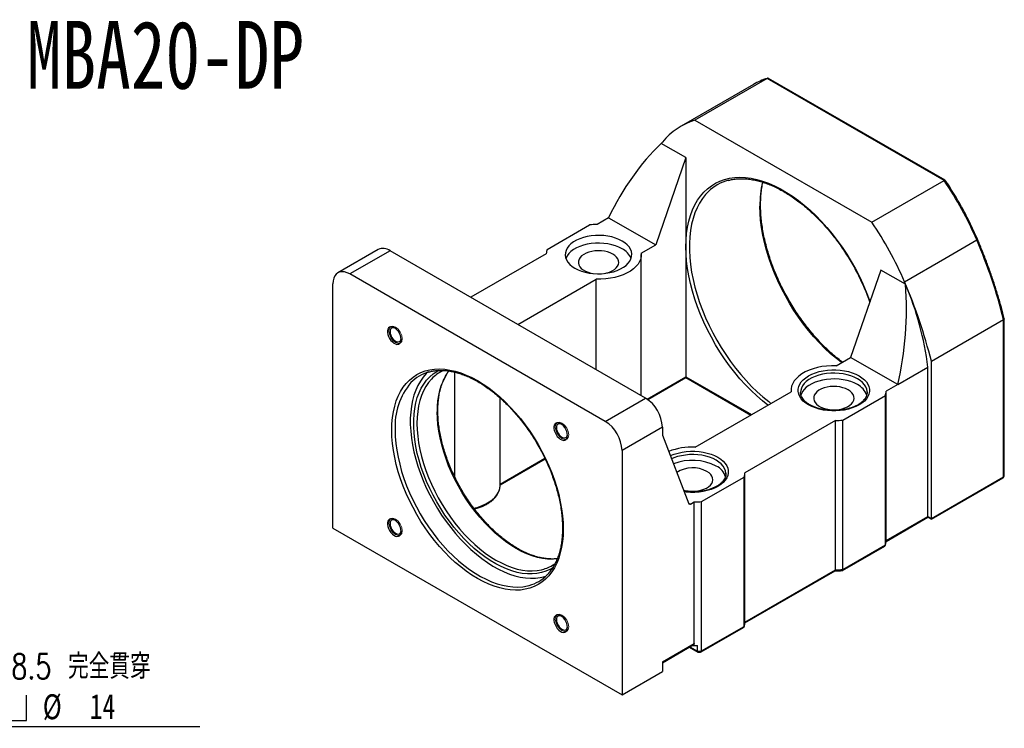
# Model space of a CAD drawing. Header units: millimetres. Extents: x 38 to 270, y 5 to 197.
# Tile 3 of 3: x 121 to 259, y 98 to 197. Entities that reach past the tile are written whole.
import ezdxf

# ---------------------------------------------------------------- set-up
doc = ezdxf.new("R2010")
doc.units = ezdxf.units.MM
doc.layers.add('FORMAT', color=7, linetype='Continuous')
doc.styles.add('SLDTEXTSTYLE0', font='TXT', dxfattribs={"width": 0.75})
doc.styles.add('SLDTEXTSTYLE1', font='TXT', dxfattribs={"width": 0.75, "bigfont": 'bigfont'})
doc.styles.add('SLDTEXTSTYLE4', font='TXT', dxfattribs={"width": 0.666667})
doc.dimstyles.new('SLDDIMSTYLE6', dxfattribs={"dimtxt": 3.5, "dimasz": 2.5, "dimexe": 0, "dimexo": 0.0625, "dimgap": 0.875, "dimtad": 0, "dimtih": 1, "dimtoh": 1, "dimdec": 1, "dimlfac": 1.5, "dimrnd": 1e-09, "dimzin": 12, "dimdsep": 46, "dimtxsty": 'SLDTEXTSTYLE0', "dimsah": 1, "dimcen": 0, "dimadec": 0, "dimazin": 3, "dimtfac": 1, "dimtofl": 0, "dimtmove": 0, "dimatfit": 3, "dimfxl": 1, "dimfrac": 2, "dimtolj": 1, "dimtzin": 12, "dimarcsym": 0})

# ---------------------------------------------------------------- blocks, each defined once
blk = doc.blocks.new('SW_SYMBOL_HOLE_SPOT')
at = {"layer": 'FORMAT', "color": 0}
for p, q in [((0, 875), (0, 75)), ((1600, 75), (1600, 875)), ((0, 75), (1600, 75))]:
    blk.add_line(p, q, dxfattribs=at)
blk = doc.blocks.new('_D_5')
at = {"layer": 'FORMAT'}
for p, q in [((92.99, 126.86), (104.56, 98.05)), ((104.56, 98.05), (146.56, 98.05))]:
    blk.add_line(p, q, dxfattribs=at)
blk.add_solid([(92.99, 126.86), (93.69, 124.45), (94.15, 124.64)], dxfattribs=at)
at = {"layer": 'FORMAT', "xscale": 0.0044707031, "yscale": 0.0044707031, "zscale": 0.0044707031}
blk.add_blockref('SW_SYMBOL_HOLE_SPOT', (115.11, 98.54), dxfattribs=at)
at = {"layer": 'FORMAT', "char_height": 3.5, "attachment_point": 1}
for s, insert, style in [('4 x', (106.15, 108.23), 'SLDTEXTSTYLE4'), ('%%c', (113.56, 108.18), 'SLDTEXTSTYLE0'), ('8.5 \\M+18AAE\\M+19153\\M+18AD1\\M+190FA', (120.15, 108.23), 'SLDTEXTSTYLE1'), ('%%c', (124.56, 102.57), 'SLDTEXTSTYLE0'), ('14', (131.15, 102.62), 'SLDTEXTSTYLE0')]:
    blk.add_mtext(s, dxfattribs=dict(at, insert=insert, style=style))

msp = doc.modelspace()

# ---------------------------------------------------------------- linework, layer by layer
at = {"color": 7, "linetype": 'Continuous', "lineweight": 25}
for p, q in [((224.2177, 188.1296), (214.0825, 182.2787)), ((226.1402, 188.9751), (216.005, 183.1241)), ((250.9595, 174.6472), (226.1402, 188.9751)), ((251.1019, 174.6777), (226.3312, 188.9775)), ((216.005, 183.1241), (240.8243, 168.7962)), ((211.2821, 179.8543), (211.4439, 180.0498)), ((214.7439, 177.8642), (211.2875, 179.8595)), ((211.4439, 180.0498), (211.4441, 180.05)), ((214.7439, 177.8642), (210.5013, 165.6164)), ((214.7439, 177.8642), (214.7439, 165.3439)), ((240.8243, 168.7962), (250.9595, 174.6472)), ((203.9016, 169.4263), (202.2752, 168.4874)), ((203.9016, 169.4263), (210.5013, 165.6164)), ((195.2634, 164.9838), (201.2262, 168.4261)), ((251.0421, 163.7218), (255.5204, 166.3071)), ((171.5938, 164.9676), (165.937, 161.702)), ((173.2603, 164.8026), (167.6035, 161.537)), ((209.0871, 144.1203), (173.2603, 164.8026)), ((195.1572, 164.3783), (184.5763, 158.2701)), ((208.4781, 164.4485), (210.5013, 165.6164)), ((214.7439, 165.3439), (214.7439, 147.1078)), ((208.4874, 144.4664), (208.4874, 164.2558)), ((245.3852, 160.4562), (251.0421, 163.7218)), ((245.3854, 160.4558), (251.0423, 163.7214)), ((251.0423, 163.7214), (251.0421, 163.7218)), ((242.0854, 162.0803), (237.8428, 149.8326)), ((245.5418, 160.0849), (242.0854, 162.0803)), ((165.2465, 125.8811), (165.2465, 160.1758)), ((203.4302, 140.8546), (167.6035, 161.537)), ((191.1759, 154.4601), (202.1536, 160.7974)), ((202.1536, 148.1229), (202.1536, 160.7974)), ((245.3852, 160.4562), (245.3854, 160.4558)), ((249.1565, 149.2885), (259.2917, 155.1394)), ((259.2917, 133.0928), (259.2917, 155.1394)), ((259.3893, 133.2288), (259.3893, 155.2621)), ((235.8196, 148.6646), (237.8428, 149.8326)), ((244.4424, 146.0226), (237.8428, 149.8326)), ((249.1565, 127.2419), (249.1565, 149.2885)), ((182.3546, 133.0078), (182.3546, 147.7565)), ((244.4424, 146.0226), (248.6851, 148.4719)), ((248.6851, 127.514), (248.6851, 148.4719)), ((209.4042, 143.9125), (214.7439, 146.995)), ((214.7439, 147.1078), (214.7439, 146.995)), ((214.7439, 146.995), (223.8357, 141.7465)), ((216.0206, 137.2349), (229.495, 145.0135)), ((229.4857, 145.2062), (229.4857, 145.0081)), ((244.4424, 146.0226), (242.816, 145.0837)), ((242.816, 124.1259), (242.816, 145.0837)), ((188.6884, 131.8682), (188.6884, 144.1417)), ((203.4302, 140.8546), (209.0871, 144.1203)), ((230.8192, 144.9557), (230.8191, 144.9341)), ((236.747, 141.0359), (242.7098, 144.4782)), ((242.7098, 123.5203), (242.7098, 144.4782)), ((235.6979, 140.9746), (223.017, 133.654)), ((235.6979, 120.0167), (235.6979, 140.9746)), ((236.747, 120.078), (236.747, 141.0359)), ((211.4441, 140.0378), (205.7872, 136.7721)), ((211.4441, 140.0378), (211.4441, 138.997)), ((211.4583, 138.9122), (215.1589, 129.2968)), ((205.7872, 136.7721), (205.7872, 102.4774)), ((188.6884, 131.9535), (194.9977, 135.5958)), ((216.948, 129.6062), (222.9108, 133.0484)), ((222.9108, 112.0906), (222.9108, 133.0484)), ((223.017, 112.6961), (223.017, 133.654)), ((249.1565, 127.2419), (259.2917, 133.0928)), ((249.1565, 127.1291), (259.2226, 132.9402)), ((188.6863, 131.7754), (188.6884, 131.8682)), ((215.3804, 129.2455), (215.899, 129.5449)), ((215.899, 109.6757), (215.899, 129.5449)), ((216.948, 108.6483), (216.948, 129.6062)), ((242.8022, 124.0051), (248.6851, 127.4012)), ((242.816, 124.1259), (248.6851, 127.514)), ((248.6851, 127.514), (249.1565, 127.2419)), ((248.6851, 127.4012), (248.6851, 127.514)), ((248.6851, 127.4012), (249.1565, 127.1291)), ((249.1565, 127.1291), (249.1565, 127.2419)), ((165.2465, 125.8811), (205.7872, 102.4774)), ((236.7005, 119.9384), (242.6182, 123.3546)), ((236.747, 120.078), (242.7098, 123.5203)), ((223.0032, 112.5754), (235.6573, 119.8805)), ((223.017, 112.6961), (235.6979, 120.0167)), ((216.9015, 108.5087), (222.8192, 111.9249)), ((216.948, 108.6483), (222.9108, 112.0906)), ((211.4441, 107.104), (215.899, 109.6757)), ((211.4441, 106.9912), (215.7571, 109.481)), ((215.2152, 109.1682), (216.4223, 108.4714)), ((216.3869, 108.6045), (216.3869, 109.4211)), ((211.4441, 107.104), (211.4441, 105.7431)), ((205.7872, 102.4774), (211.4441, 105.7431))]:
    msp.add_line(p, q, dxfattribs=at)
at = {"color": 8, "linetype": 'Continuous', "lineweight": 25}
for p, q in [((209.3167, 143.9747), (214.7439, 147.1078)), ((214.7439, 147.1078), (223.9334, 141.8028)), ((188.6884, 132.0663), (194.9559, 135.6844)), ((215.121, 129.3953), (215.3804, 129.2455)), ((215.3128, 109.2246), (216.3869, 108.6045))]:
    msp.add_line(p, q, dxfattribs=at)
at = {"color": 8, "linetype": 'Continuous', "lineweight": 25, "flags": 128}
for points in [[(214.7439, 165.3439), (214.7699, 166.3007), (214.8476, 167.224), (214.9767, 168.1102), (215.1568, 168.956), (215.3873, 169.7582), (215.6671, 170.5137), (215.9953, 171.2196), (216.3706, 171.8733), (216.7916, 172.4723), (217.2567, 173.0143), (217.7641, 173.4973), (218.3119, 173.9194), (218.898, 174.2791), (219.5202, 174.5749), (220.1762, 174.8057), (220.8634, 174.9708), (221.5793, 175.0694), (222.3211, 175.1011), (223.086, 175.0659), (223.8711, 174.9639), (224.6735, 174.7955), (225.49, 174.5612), (226.3177, 174.2621), (227.1533, 173.8992), (227.9937, 173.4739), (228.8357, 172.9879), (229.676, 172.4429), (230.5116, 171.841), (231.3393, 171.1845), (232.1558, 170.476), (232.9582, 169.7181), (233.7433, 168.9136), (234.5082, 168.0656), (235.25, 167.1774), (235.9659, 166.2523), (236.6531, 165.2938), (237.3091, 164.3056), (237.9313, 163.2914), (238.5175, 162.255), (239.0653, 161.2004), (239.5727, 160.1315), (240.0378, 159.0526), (240.4587, 157.9675), (240.5618, 157.682)], [(217.8912, 173.0905), (217.4941, 172.6727), (217.0503, 172.1113), (216.6513, 171.4936), (216.2988, 170.8222), (215.9941, 170.0996), (215.7384, 169.3286), (215.5325, 168.5121), (215.3775, 167.6534), (215.2738, 166.7557), (215.2218, 165.8226), (215.2218, 164.8576), (215.2738, 163.8645), (215.3775, 162.8471), (215.5325, 161.8094), (215.7384, 160.7553), (215.9941, 159.689), (216.2988, 158.6145), (216.6513, 157.5361), (217.0503, 156.4579), (217.4941, 155.384), (217.9811, 154.3187), (218.5093, 153.266), (219.0768, 152.2301), (219.6813, 151.2149), (220.3205, 150.2243), (220.992, 149.2622), (221.693, 148.3323), (222.421, 147.4383), (223.1731, 146.5835), (223.9464, 145.7713), (224.7379, 145.0048), (225.5445, 144.2869), (226.3631, 143.6206), (226.6728, 143.3843)], [(236.5723, 149.0992), (235.852, 149.662), (235.039, 150.3544), (234.2396, 151.097), (233.4568, 151.8867), (232.6937, 152.7206), (231.9533, 153.5955), (231.2385, 154.5079), (230.5519, 155.4543), (229.8962, 156.4311), (229.2741, 157.4345), (228.6878, 158.4606), (228.1396, 159.5054), (227.6318, 160.5649), (227.1662, 161.635), (226.7446, 162.7116), (226.3687, 163.7904), (226.0399, 164.8674), (225.7595, 165.9383), (225.5286, 166.999), (225.3481, 168.0454), (225.2187, 169.0735), (225.1408, 170.0792), (225.1148, 171.0587)], [(226.2307, 143.129), (225.49, 143.7193), (224.6735, 144.4278), (223.8711, 145.1858), (223.086, 145.9903), (222.3211, 146.8382), (221.5793, 147.7264), (220.8634, 148.6515), (220.1762, 149.61), (219.5202, 150.5983), (218.898, 151.6125), (218.3119, 152.6489), (217.7641, 153.7035), (217.2567, 154.7723), (216.7916, 155.8513), (216.3706, 156.9363), (215.9953, 158.0234), (215.6671, 159.1082), (215.3873, 160.1868), (215.1568, 161.255), (214.9767, 162.3087), (214.8476, 163.3441), (214.7699, 164.3571), (214.7439, 165.3439)], [(196.0928, 120.3253), (195.6686, 120.0792), (195.0973, 119.823), (194.493, 119.6317), (193.8584, 119.5062), (193.1966, 119.447), (192.5105, 119.4544), (191.8032, 119.5285), (191.078, 119.6688), (190.3382, 119.8746), (189.5871, 120.1452), (188.8282, 120.4792), (188.065, 120.8751), (187.3008, 121.3311), (186.5393, 121.8452), (185.7839, 122.4149), (185.0381, 123.0377), (184.3051, 123.7107), (183.5885, 124.431), (182.8914, 125.195), (182.217, 125.9995), (181.5685, 126.8407), (180.9487, 127.7148), (180.3605, 128.6178), (179.8066, 129.5456), (179.2895, 130.4939), (178.8116, 131.4584), (178.375, 132.4348), (177.9818, 133.4185), (177.6337, 134.4051), (177.3323, 135.39), (177.079, 136.3689), (176.875, 137.3371), (176.7212, 138.2904), (176.6182, 139.2242), (176.5666, 140.1345), (176.5666, 141.017), (176.6182, 141.8677), (176.7212, 142.6827), (176.875, 143.4583), (177.079, 144.191), (177.3323, 144.8774), (177.6337, 145.5144), (177.9818, 146.0991), (178.375, 146.6288), (178.8116, 147.1011), (179.2895, 147.5138), (179.8066, 147.8651), (180.103, 148.0296)], [(179.2618, 146.9899), (179.0592, 146.7861), (178.6443, 146.2952), (178.2736, 145.7479), (177.9487, 145.1466), (177.6712, 144.4942), (177.4424, 143.7937), (177.2633, 143.0484), (177.1348, 142.2618), (177.0574, 141.4376), (177.0316, 140.5795), (177.0574, 139.6916), (177.1348, 138.778), (177.2633, 137.843), (177.4424, 136.891), (177.6712, 135.9263), (177.9487, 134.9535), (178.2736, 133.9771), (178.6443, 133.0017), (179.0592, 132.0318), (179.5162, 131.0719), (180.0134, 130.1266), (180.5483, 129.2002), (181.1184, 128.297), (181.7211, 127.4212), (182.3536, 126.577), (183.013, 125.7682), (183.6961, 124.9987), (184.3998, 124.2721), (185.1208, 123.5916), (185.8557, 122.9605), (186.6011, 122.3818), (187.3536, 121.8581), (188.1096, 121.3918), (188.8656, 120.9852), (189.618, 120.6402), (190.3635, 120.3582), (191.0984, 120.1408), (191.8194, 119.9888), (192.5231, 119.903), (193.2062, 119.8838), (193.8655, 119.9313), (194.498, 120.0452), (194.804, 120.1272)], [(240.1497, 145.0259), (240.0949, 145.3555), (239.9671, 145.6857), (239.7686, 146.004), (239.5025, 146.3054), (239.1731, 146.5852), (238.7856, 146.839), (238.346, 147.0627), (237.8613, 147.2529), (237.3391, 147.4065), (236.7877, 147.5211), (236.2158, 147.5949), (235.6323, 147.6267), (235.0466, 147.6161), (234.4677, 147.5632), (233.905, 147.4688), (233.3671, 147.3344), (232.8627, 147.1622), (232.3996, 146.9549), (231.9852, 146.7156), (231.626, 146.4483), (231.3277, 146.1571), (231.095, 145.8466), (230.9315, 145.5217), (230.8398, 145.1876), (230.8192, 144.9557)], [(196.7112, 121.5663), (196.694, 121.5641), (196.0346, 121.5167), (195.3515, 121.5359), (194.6478, 121.6216), (193.9268, 121.7736), (193.1919, 121.9911), (192.4465, 122.273), (191.694, 122.618), (190.938, 123.0246), (190.182, 123.4909), (189.4296, 124.0146), (188.6841, 124.5933), (187.9492, 125.2244), (187.2282, 125.9049), (186.5245, 126.6316), (185.8414, 127.4011), (185.1821, 128.2098), (184.5495, 129.054), (183.9468, 129.9298), (183.3767, 130.833), (182.8418, 131.7594), (182.3447, 132.7048), (181.8876, 133.6646), (181.4727, 134.6345), (181.102, 135.6099), (180.7771, 136.5863), (180.4996, 137.5591), (180.2708, 138.5238), (180.0917, 139.4758), (179.9632, 140.4108), (179.8858, 141.3244), (179.86, 142.2123)], [(173.9674, 139.627), (173.9932, 138.7127), (174.0704, 137.7727), (174.1987, 136.811), (174.3775, 135.8318), (174.606, 134.8395), (174.8833, 133.8384), (175.2081, 132.8329), (175.579, 131.8273), (175.9944, 130.8261), (176.4524, 129.8336), (176.9512, 128.8542), (177.4884, 127.8922), (178.0618, 126.9517), (178.6687, 126.0368), (179.3067, 125.1517), (179.9729, 124.3001), (180.6643, 123.4858), (181.378, 122.7123), (182.1108, 121.983), (182.8595, 121.3012), (183.6209, 120.6697), (184.3916, 120.0913), (185.1682, 119.5687), (185.9474, 119.104), (186.7258, 118.6993), (187.4999, 118.3563), (188.2663, 118.0766), (189.0218, 117.8614), (189.763, 117.7116), (190.4866, 117.6279), (191.1895, 117.6107), (191.8687, 117.66), (192.5211, 117.7755), (192.7715, 117.8396)], [(212.5668, 136.0321), (212.6031, 136.0487), (213.1001, 136.2467), (213.6347, 136.4087), (214.1992, 136.5323), (214.7855, 136.6157), (215.3849, 136.6577), (215.9886, 136.6577), (216.588, 136.6157), (217.1743, 136.5323), (217.7388, 136.4087), (218.2734, 136.2467), (218.7703, 136.0487), (219.2223, 135.8175), (219.6227, 135.5566), (219.9657, 135.2698), (220.2462, 134.9612), (220.4603, 134.6353), (220.6048, 134.2968), (220.6776, 133.9508), (220.6776, 133.6022), (220.6048, 133.2562), (220.4603, 132.9178), (220.2462, 132.5919), (219.9657, 132.2833), (219.6227, 131.9964), (219.2223, 131.7355), (218.7703, 131.5044), (218.2734, 131.3064), (217.7388, 131.1444), (217.1743, 131.0208), (216.588, 130.9374), (215.9886, 130.8954), (215.3849, 130.8954), (214.7855, 130.9374), (214.5148, 130.9705)], [(220.3507, 133.5961), (220.296, 133.9258), (220.1681, 134.256), (219.9696, 134.5743), (219.7035, 134.8757), (219.3741, 135.1555), (218.9866, 135.4093), (218.547, 135.633), (218.0623, 135.8232), (217.5401, 135.9768), (216.9887, 136.0914), (216.4168, 136.1652), (215.8333, 136.197), (215.2476, 136.1864), (214.6687, 136.1335), (214.106, 136.0391), (213.5681, 135.9047), (213.0637, 135.7325), (212.7363, 135.5916)], [(185.006, 128.6733), (185.5915, 128.8369), (186.1609, 129.0435), (186.6866, 129.2855), (187.1622, 129.5601), (187.5815, 129.8636), (187.9394, 130.1923), (188.2312, 130.542), (188.4535, 130.9084), (188.6033, 131.2869), (188.6789, 131.6727), (188.6863, 131.7754)]]:
    msp.add_lwpolyline(points, dxfattribs=at)
at = {"color": 7, "linetype": 'Continuous', "lineweight": 25, "flags": 128}
for points in [[(205.7872, 166.1607), (205.3477, 166.3844), (204.8629, 166.5746), (204.3408, 166.7282), (203.7894, 166.8428), (203.2174, 166.9166), (202.634, 166.9484), (202.0482, 166.9378), (201.4694, 166.8849), (200.9066, 166.7905), (200.3688, 166.6561), (199.8644, 166.4839), (199.4013, 166.2766), (198.9869, 166.0373), (198.6277, 165.77), (198.3294, 165.4788), (198.0966, 165.1683), (197.9331, 164.8434), (197.8415, 164.5093), (197.8231, 164.1711), (197.8782, 163.8343), (198.006, 163.5042), (198.2046, 163.1858), (198.4706, 162.8844), (198.8, 162.6046), (199.1876, 162.3508), (199.6272, 162.1271), (200.1119, 161.9369), (200.6341, 161.7833), (201.1855, 161.6687), (201.7574, 161.5949), (202.3408, 161.5631), (202.9266, 161.5737), (203.5054, 161.6266), (204.0682, 161.721), (204.606, 161.8554), (205.1105, 162.0276), (205.5735, 162.235), (205.9879, 162.4742), (206.3471, 162.7415), (206.6454, 163.0327), (206.8782, 163.3432), (207.0417, 163.6681), (207.1334, 164.0022), (207.1518, 164.3404), (207.0966, 164.6772), (206.9688, 165.0074), (206.7703, 165.3257), (206.5042, 165.6271), (206.1748, 165.9069), (205.7872, 166.1607)], [(205.7872, 165.072), (205.3477, 165.2957), (204.8629, 165.4859), (204.3408, 165.6395), (203.7894, 165.7541), (203.2174, 165.8279), (202.634, 165.8597), (202.0482, 165.8491), (201.4694, 165.7962), (200.9066, 165.7018), (200.3688, 165.5674), (199.8644, 165.3952), (199.4013, 165.1878), (198.9869, 164.9486), (198.6277, 164.6813), (198.3294, 164.3901), (198.0966, 164.0796), (197.9331, 163.7547), (197.917, 163.7114)], [(204.4909, 164.3236), (204.1436, 164.4942), (203.7533, 164.6303), (203.3303, 164.7286), (202.8855, 164.7865), (202.4304, 164.8024), (201.9767, 164.7759), (201.5363, 164.7078), (201.1204, 164.5997), (200.74, 164.4546), (200.4049, 164.2761), (200.1237, 164.0689), (199.9037, 163.8383), (199.7506, 163.5904), (199.6684, 163.3315), (199.6593, 163.0683), (199.7233, 162.8077), (199.859, 162.5564), (200.0627, 162.3209), (200.3292, 162.1073), (200.6517, 161.9211), (201.0216, 161.7673), (201.4296, 161.6497), (201.6363, 161.6069)], [(208.4781, 164.4485), (208.4779, 164.0603), (208.4023, 163.6745), (208.2525, 163.296), (208.0302, 162.9296), (207.7383, 162.5799), (207.3805, 162.2512), (206.9612, 161.9476), (206.4856, 161.6731), (205.9599, 161.4311), (205.3905, 161.2245), (204.7846, 161.056), (204.1499, 160.9277), (203.4943, 160.8412), (202.8261, 160.7976), (202.1536, 160.7974)], [(203.3386, 161.6069), (203.6503, 161.6755), (204.0497, 161.8025), (204.4086, 161.9648), (204.7178, 162.1583), (204.9692, 162.3779), (205.1563, 162.6179), (205.2743, 162.8722), (205.3202, 163.1341), (205.2926, 163.3969), (205.1925, 163.6537), (205.0222, 163.8978), (204.7863, 164.1231), (204.4909, 164.3236)], [(167.6035, 161.537), (167.2348, 161.7163), (166.8751, 161.8242), (166.5334, 161.858), (166.2181, 161.8169), (165.9368, 161.7019), (165.6966, 161.5158), (165.5034, 161.2632), (165.3618, 160.9503), (165.2755, 160.5849), (165.2465, 160.1758)], [(174.8048, 152.3437), (174.7791, 152.6128), (174.7032, 152.8971), (174.5814, 153.1812), (174.4202, 153.4499), (174.2283, 153.6887), (174.016, 153.8847), (173.7947, 154.0273), (173.5764, 154.1089), (173.3729, 154.125), (173.1951, 154.0748), (173.0526, 153.961), (172.9532, 153.7897), (172.902, 153.5701), (172.902, 153.3142), (172.9532, 153.0356), (173.0526, 152.7495), (173.1951, 152.4712), (173.3729, 152.2157), (173.5764, 151.9968), (173.7947, 151.8264), (174.016, 151.7135), (174.2283, 151.6644), (174.4202, 151.6815), (174.5814, 151.7641), (174.7032, 151.9076), (174.7791, 152.1044), (174.8048, 152.3437)], [(173.9432, 153.9382), (173.8257, 153.9807), (173.6381, 153.9992), (173.477, 153.9495), (173.3534, 153.8348), (173.2757, 153.663), (173.2491, 153.4459), (173.2757, 153.1981), (173.3534, 152.9366), (173.477, 152.6792), (173.6381, 152.4435), (173.8257, 152.2455), (174.027, 152.0987), (174.2283, 152.013), (174.4159, 151.9945), (174.577, 152.0442), (174.7006, 152.1589), (174.7783, 152.3307), (174.8003, 152.4536)], [(173.496, 139.627), (173.5218, 140.52), (173.5989, 141.3795), (173.727, 142.2018), (173.9056, 142.9833), (174.134, 143.7207), (174.4111, 144.4109), (174.7357, 145.0509), (175.1065, 145.6379), (175.5219, 146.1695), (175.9801, 146.6433), (176.4791, 147.0574), (177.0169, 147.41), (177.591, 147.6995), (178.199, 147.9247), (178.8384, 148.0847), (179.5064, 148.1787), (180.2002, 148.2065), (180.9167, 148.1677), (181.6529, 148.0627), (182.4056, 147.8918), (183.1717, 147.6558), (183.9478, 147.3558), (184.7307, 146.9929), (185.5169, 146.5687), (186.3031, 146.0852), (187.0859, 145.5442), (187.862, 144.9482), (188.6281, 144.2997), (189.3808, 143.6014), (190.117, 142.8565), (190.8335, 142.068), (191.5273, 141.2393), (192.1953, 140.374), (192.8347, 139.4758), (193.4427, 138.5485), (194.0169, 137.5961), (194.5546, 136.6227), (195.0536, 135.6324), (195.5118, 134.6296), (195.9272, 133.6184), (196.298, 132.6032), (196.6226, 131.5884), (196.8997, 130.5783), (197.1281, 129.5772), (197.3067, 128.5895), (197.4348, 127.6193), (197.5119, 126.6708), (197.5377, 125.7481), (197.5119, 124.8551), (197.4348, 123.9956), (197.3067, 123.1733), (197.1281, 122.3918), (196.8997, 121.6544), (196.6226, 120.9642), (196.298, 120.3242), (195.9272, 119.7372), (195.5118, 119.2056), (195.0536, 118.7318), (194.5546, 118.3177), (194.0169, 117.9651), (193.4427, 117.6756), (192.8347, 117.4504), (192.1953, 117.2904), (191.5273, 117.1963), (190.8335, 117.1686), (190.117, 117.2074), (189.3808, 117.3124), (188.6281, 117.4833), (187.862, 117.7192), (187.0859, 118.0193), (186.3031, 118.3822), (185.5169, 118.8063), (184.7307, 119.2899), (183.9478, 119.8309), (183.1717, 120.4269), (182.4056, 121.0754), (181.6529, 121.7736), (180.9167, 122.5186), (180.2002, 123.3071), (179.5064, 124.1358), (178.8384, 125.0011), (178.199, 125.8993), (177.591, 126.8266), (177.0169, 127.779), (176.4791, 128.7524), (175.9801, 129.7427), (175.5219, 130.7455), (175.1065, 131.7567), (174.7357, 132.7719), (174.4111, 133.7867), (174.134, 134.7968), (173.9056, 135.7978), (173.727, 136.7856), (173.5989, 137.7558), (173.5218, 138.7043), (173.496, 139.627)], [(178.5483, 147.7527), (178.3395, 147.5515), (177.9025, 147.0586), (177.5092, 146.5088), (177.1611, 145.9045), (176.8599, 145.2484), (176.6069, 144.5434), (176.4031, 143.7924), (176.2495, 142.9988), (176.1467, 142.1661), (176.0952, 141.2979), (176.0952, 140.3979), (176.1467, 139.4703), (176.2495, 138.5189), (176.4031, 137.5479), (176.6069, 136.5617), (176.8599, 135.5644), (177.1611, 134.5606), (177.5092, 133.5545), (177.9025, 132.5505), (178.3395, 131.5531), (178.8182, 130.5666), (179.3364, 129.5954), (179.892, 128.6436), (180.4825, 127.7154), (181.1053, 126.8149), (181.7578, 125.9461), (182.4369, 125.1127), (183.1399, 124.3183), (183.8635, 123.5666), (184.6047, 122.8606), (185.3601, 122.2036), (186.1266, 121.5983), (186.9007, 121.0475), (187.679, 120.5536), (188.4582, 120.1186), (189.2349, 119.7446), (190.0056, 119.4331), (190.767, 119.1855), (191.5157, 119.0029), (192.2485, 118.8861), (192.9622, 118.8356), (193.6536, 118.8516), (194.3197, 118.9341), (194.9577, 119.0827), (195.0781, 119.1191)], [(235.8196, 148.6646), (235.1471, 148.6644), (234.4788, 148.6208), (233.8232, 148.5343), (233.1885, 148.406), (232.5827, 148.2375), (232.0133, 148.0309), (231.4875, 147.7889), (231.012, 147.5144), (230.5927, 147.2108), (230.2348, 146.8821), (229.9429, 146.5324), (229.7207, 146.166), (229.5708, 145.7875), (229.4953, 145.4017), (229.495, 145.0135)], [(231.9502, 143.1652), (231.5498, 143.4261), (231.2068, 143.713), (230.9262, 144.0216), (230.7121, 144.3475), (230.5676, 144.6859), (230.4949, 145.032), (230.4949, 145.3805), (230.5676, 145.7265), (230.7121, 146.065), (230.9262, 146.3909), (231.2068, 146.6995), (231.5498, 146.9864), (231.9502, 147.2473), (232.4021, 147.4784), (232.899, 147.6764), (233.4337, 147.8384), (233.9982, 147.962), (234.5845, 148.0454), (235.1838, 148.0874), (235.7876, 148.0874), (236.387, 148.0454), (236.9732, 147.962), (237.5378, 147.8384), (238.0724, 147.6764), (238.5693, 147.4784), (239.0213, 147.2473), (239.4217, 146.9864), (239.7646, 146.6995), (240.0452, 146.3909), (240.2593, 146.065), (240.4038, 145.7265), (240.4766, 145.3805), (240.4766, 145.032), (240.4038, 144.6859), (240.2593, 144.3475), (240.0452, 144.0216), (239.7646, 143.713), (239.4217, 143.4261), (239.0213, 143.1652), (238.5693, 142.9341), (238.0724, 142.7361), (237.5378, 142.5741), (236.9732, 142.4505), (236.387, 142.3671), (235.7876, 142.3251), (235.1838, 142.3251), (234.5845, 142.3671), (233.9982, 142.4505), (233.4337, 142.5741), (232.899, 142.7361), (232.4021, 142.9341), (231.9502, 143.1652)], [(238.7856, 146.0225), (238.346, 146.2462), (237.8613, 146.4364), (237.3391, 146.59), (236.7877, 146.7046), (236.2158, 146.7784), (235.6323, 146.8102), (235.0466, 146.7996), (234.4677, 146.7466), (233.905, 146.6523), (233.3671, 146.5179), (232.8627, 146.3457), (232.3996, 146.1383), (231.9852, 145.8991), (231.626, 145.6318), (231.3277, 145.3406), (231.095, 145.0301), (230.9315, 144.7052), (230.8724, 144.5235)], [(237.4892, 145.2741), (237.1419, 145.4446), (236.7517, 145.5808), (236.3287, 145.6791), (235.8838, 145.7369), (235.4287, 145.7528), (234.975, 145.7264), (234.5346, 145.6582), (234.1188, 145.5502), (233.7384, 145.4051), (233.4032, 145.2266), (233.122, 145.0194), (232.902, 144.7888), (232.7489, 144.5409), (232.6668, 144.2819), (232.6576, 144.0188), (232.7216, 143.7581), (232.8573, 143.5068), (233.061, 143.2713), (233.3275, 143.0578), (233.65, 142.8716), (234.0199, 142.7178), (234.4279, 142.6002), (234.8632, 142.5218), (235.3147, 142.4849), (235.7705, 142.4902), (236.2191, 142.5376), (236.6486, 142.626), (237.048, 142.753), (237.4069, 142.9153), (237.7161, 143.1088), (237.9675, 143.3284), (238.1546, 143.5684), (238.2727, 143.8227), (238.3185, 144.0846), (238.291, 144.3473), (238.1908, 144.6041), (238.0205, 144.8483), (237.7846, 145.0736), (237.4892, 145.2741)], [(240.1524, 144.9341), (240.1501, 145.0187), (240.1497, 145.0259)], [(198.1381, 138.8737), (198.1124, 139.1427), (198.0366, 139.427), (197.9148, 139.7112), (197.7536, 139.9799), (197.5616, 140.2187), (197.3493, 140.4146), (197.128, 140.5573), (196.9097, 140.6388), (196.7062, 140.6549), (196.5284, 140.6047), (196.386, 140.4909), (196.2865, 140.3196), (196.2354, 140.1001), (196.2354, 139.8441), (196.2865, 139.5656), (196.386, 139.2794), (196.5284, 139.0011), (196.7062, 138.7456), (196.9097, 138.5268), (197.128, 138.3563), (197.3493, 138.2435), (197.5616, 138.1943), (197.7536, 138.2115), (197.9148, 138.294), (198.0366, 138.4376), (198.1124, 138.6343), (198.1381, 138.8737)], [(197.2766, 140.4681), (197.159, 140.5106), (196.9714, 140.5292), (196.8103, 140.4794), (196.6867, 140.3648), (196.609, 140.193), (196.5825, 139.9758), (196.609, 139.7281), (196.6867, 139.4666), (196.8103, 139.2092), (196.9714, 138.9735), (197.159, 138.7754), (197.3603, 138.6286), (197.5616, 138.543), (197.7492, 138.5244), (197.9103, 138.5742), (198.0339, 138.6888), (198.1116, 138.8606), (198.1336, 138.9836)], [(214.4165, 131.2257), (214.6289, 131.1704), (215.0642, 131.0921), (215.5157, 131.0551), (215.9716, 131.0604), (216.4201, 131.1079), (216.8496, 131.1963), (217.249, 131.3233), (217.6079, 131.4856), (217.9171, 131.6791), (218.1685, 131.8987), (218.3557, 132.1387), (218.4737, 132.393), (218.5195, 132.6549), (218.492, 132.9176), (218.3918, 133.1744), (218.2215, 133.4186), (217.9856, 133.6439), (217.6902, 133.8444)], [(220.3534, 133.5043), (220.3511, 133.589), (220.3507, 133.5961)], [(215.3804, 129.2455), (215.3446, 129.228), (215.3095, 129.2172), (215.2762, 129.2134), (215.2452, 129.2167), (215.2174, 129.227), (215.1934, 129.2441), (215.1738, 129.2675), (215.1589, 129.2968)], [(174.8048, 125.3993), (174.7791, 125.6683), (174.7032, 125.9526), (174.5814, 126.2367), (174.4202, 126.5055), (174.2283, 126.7442), (174.016, 126.9402), (173.7947, 127.0828), (173.5764, 127.1644), (173.3729, 127.1805), (173.1951, 127.1303), (173.0526, 127.0165), (172.9532, 126.8452), (172.902, 126.6256), (172.902, 126.3697), (172.9532, 126.0911), (173.0526, 125.805), (173.1951, 125.5267), (173.3729, 125.2712), (173.5764, 125.0524), (173.7947, 124.8819), (174.016, 124.7691), (174.2283, 124.7199), (174.4202, 124.737), (174.5814, 124.8196), (174.7032, 124.9631), (174.7791, 125.1599), (174.8048, 125.3993)], [(173.9432, 126.9937), (173.8257, 127.0362), (173.6381, 127.0548), (173.477, 127.005), (173.3534, 126.8903), (173.2757, 126.7186), (173.2491, 126.5014), (173.2757, 126.2536), (173.3534, 125.9921), (173.477, 125.7348), (173.6381, 125.499), (173.8257, 125.301), (174.027, 125.1542), (174.2283, 125.0686), (174.4159, 125.05), (174.577, 125.0998), (174.7006, 125.2144), (174.7783, 125.3862), (174.8003, 125.5092)], [(198.1381, 111.9292), (198.1124, 112.1983), (198.0366, 112.4825), (197.9148, 112.7667), (197.7536, 113.0354), (197.5616, 113.2742), (197.3493, 113.4702), (197.128, 113.6128), (196.9097, 113.6944), (196.7062, 113.7105), (196.5284, 113.6603), (196.386, 113.5464), (196.2865, 113.3751), (196.2354, 113.1556), (196.2354, 112.8997), (196.2865, 112.6211), (196.386, 112.335), (196.5284, 112.0566), (196.7062, 111.8012), (196.9097, 111.5823), (197.128, 111.4119), (197.3493, 111.299), (197.5616, 111.2498), (197.7536, 111.267), (197.9148, 111.3496), (198.0366, 111.4931), (198.1124, 111.6898), (198.1381, 111.9292)], [(197.2766, 113.5236), (197.159, 113.5661), (196.9714, 113.5847), (196.8103, 113.535), (196.6867, 113.4203), (196.609, 113.2485), (196.5825, 113.0314), (196.609, 112.7836), (196.6867, 112.5221), (196.8103, 112.2647), (196.9714, 112.029), (197.159, 111.831), (197.3603, 111.6841), (197.5616, 111.5985), (197.7492, 111.58), (197.9103, 111.6297), (198.0339, 111.7444), (198.1116, 111.9161), (198.1336, 112.0391)]]:
    msp.add_lwpolyline(points, dxfattribs=at)
at = {"color": 7, "linetype": 'Continuous', "lineweight": 18, "flags": 128}
for points in [[(173.0842, 153.5411), (173.1559, 153.9163), (173.3603, 154.1516), (173.6662, 154.211), (174.027, 154.0856), (174.3878, 153.7944), (174.6936, 153.3818), (174.898, 152.9106), (174.9698, 152.4526), (174.898, 152.0774), (174.6936, 151.8421), (174.3878, 151.7827), (174.027, 151.9081), (173.6662, 152.1993), (173.3603, 152.6119), (173.1559, 153.0831), (173.0842, 153.5411)], [(197.3603, 140.6155), (197.7211, 140.3244), (198.027, 139.9118), (198.2313, 139.4406), (198.3031, 138.9825), (198.2313, 138.6073), (198.027, 138.3721), (197.7211, 138.3127), (197.3603, 138.4381), (196.9995, 138.7292), (196.6936, 139.1418), (196.4893, 139.613), (196.4175, 140.0711), (196.4893, 140.4463), (196.6936, 140.6815), (196.9995, 140.7409), (197.3603, 140.6155)], [(174.027, 124.9637), (173.6662, 125.2548), (173.3603, 125.6674), (173.1559, 126.1386), (173.0842, 126.5967), (173.1559, 126.9719), (173.3603, 127.2071), (173.6662, 127.2665), (174.027, 127.1411), (174.3878, 126.8499), (174.6936, 126.4374), (174.898, 125.9662), (174.9698, 125.5081), (174.898, 125.1329), (174.6936, 124.8977), (174.3878, 124.8382), (174.027, 124.9637)], [(198.3031, 112.0381), (198.2313, 111.6629), (198.027, 111.4276), (197.7211, 111.3682), (197.3603, 111.4936), (196.9995, 111.7848), (196.6936, 112.1973), (196.4893, 112.6685), (196.4175, 113.1266), (196.4893, 113.5018), (196.6936, 113.737), (196.9995, 113.7965), (197.3603, 113.6711), (197.7211, 113.3799), (198.027, 112.9673), (198.2313, 112.4961), (198.3031, 112.0381)]]:
    msp.add_lwpolyline(points, dxfattribs=at)
at = {"color": 7, "linetype": 'Continuous', "lineweight": 25}
for centre, radius, start, end in [((229.0501, 179.7499), 9.6732, 107.506833, 119.971116), ((218.9559, 173.8257), 9.7554, 107.607048, 140.354923), ((222.3692, 168.469), 6.4351, 104.947977, 134.097178), ((210.1842, 146.9314), 49.3031, 23.140819, 34.204688), ((202.483, 155.9274), 12.5618, 90.947602, 95.741806), ((200.049, 141.0804), 49.3031, 23.140819, 34.204688), ((187.2756, 137.0408), 74.2555, 14.107004, 23.211697), ((172.2811, 163.4105), 1.702, 54.874847, 113.814694), ((197.6795, 164.248), 2.5257, 163.062585, 177.044289), ((204.545, 162.6384), 2.7323, 23.12342, 62.957651), ((177.1406, 131.19), 74.2552, 14.106995, 23.21136), ((205.3222, 142.9669), 43.7109, 7.235041, 23.055251), ((180.2456, 142.3619), 5.6517, 106.041066, 135.856845), ((182.9161, 143.1801), 5.2791, 113.98606, 133.806063), ((237.6811, 143.7319), 2.543, 17.62544, 64.257035), ((240.2936, 145.214), 2.5257, 343.062585, 357.044289), ((206.3632, 139.826), 5.0853, 2.386856, 57.613144), ((200.7064, 136.5604), 5.0853, 2.386856, 57.613144), ((235.4902, 153.5346), 12.5618, 270.947602, 275.741806), ((211.6811, 138.9931), 0.237, 179.044714, 199.950339), ((215.624, 127.8397), 9.4036, 87.582583, 110.505404), ((215.6624, 128.091), 7.3023, 62.920646, 111.338345), ((215.6996, 130.1366), 4.2084, 61.769343, 122.094382), ((217.8821, 132.3022), 2.543, 17.62544, 64.257035), ((220.4946, 133.7843), 2.5257, 343.062585, 357.044289), ((259.056, 133.2288), 0.3333, 299.997312, 0), ((215.6912, 142.1049), 12.5618, 270.947602, 275.741806), ((240.2936, 124.2561), 2.5257, 343.062585, 357.044289), ((193.3037, 125.1864), 5.277, 286.518002, 305.92224), ((191.2667, 123.2722), 5.6372, 285.482239, 315.099825), ((235.4902, 132.5768), 12.5618, 270.947602, 275.741806), ((220.4946, 112.8264), 2.5257, 343.062585, 357.044289), ((215.6869, 122.0782), 12.6764, 269.697618, 273.165472), ((215.6983, 121.0581), 12.4726, 273.165094, 275.750436)]:
    msp.add_arc(centre, radius, start, end, dxfattribs=at)
at = {"color": 8, "linetype": 'Continuous', "lineweight": 25}
for centre, radius, start, end in [((239.9419, 171.1686), 14.8275, 167.301168, 180.424764), ((255.4577, 166.4888), 0.1922, 289.058395, 333.488607), ((189.2882, 142.6376), 9.4378, 145.916249, 182.582964), ((183.3062, 140.2215), 9.3577, 139.506083, 183.642382), ((259.1283, 133.0748), 0.1643, 305.013333, 6.298848), ((259.2225, 133.2455), 0.1676, 294.374658, 354.305201)]:
    msp.add_arc(centre, radius, start, end, dxfattribs=at)
at = {"color": 7, "linetype": 'Continuous', "lineweight": 25}
for centre, start_param, end_param in [((223.7723, 152.5642), 0.7116061, 1.13263056), ((221.4592, 153.8996), 4.56272716, 4.98375162)]:
    msp.add_ellipse(centre, major_axis=(4.0891, 33.5333), ratio=0.71152047, start_param=start_param, end_param=end_param, dxfattribs=at)
for points, knots in [([(226.329, 188.9739), (226.3188, 188.9809), (226.2859, 189.0034), (226.2186, 189.0083), (226.1663, 188.9861), (226.1402, 188.9751)], [0, 0, 0, 0, 0.18470713, 0.5921862, 1, 1, 1, 1]), ([(220.6594, 174.6591), (220.8171, 174.7004), (221.1829, 174.7959), (221.7886, 174.8772), (222.4677, 174.9137), (223.1685, 174.8895), (223.8877, 174.8071), (224.623, 174.6663), (225.3723, 174.4676), (226.1329, 174.2116), (226.9025, 173.8993), (227.6785, 173.5314), (228.4582, 173.1092), (229.239, 172.6339), (230.0182, 172.1072), (230.793, 171.5307), (231.5607, 170.9064), (232.3188, 170.2363), (233.0644, 169.5227), (233.795, 168.768), (234.508, 167.9748), (235.201, 167.1458), (235.8715, 166.2838), (236.5172, 165.3918), (237.1357, 164.4729), (237.7251, 163.5302), (238.2832, 162.567), (238.808, 161.5866), (239.298, 160.5924), (239.7505, 159.588), (240.1652, 158.5832), (240.4072, 157.9133), (240.5271, 157.5817)], [0, 0, 0, 0, 0.0257987, 0.0598272, 0.09375131, 0.12757355, 0.16130637, 0.19496704, 0.22857365, 0.26214265, 0.29568781, 0.32921987, 0.36274681, 0.39627327, 0.42980293, 0.46333855, 0.4968817, 0.53043308, 0.56399279, 0.59756047, 0.63113551, 0.66471706, 0.69830418, 0.73189583, 0.76549092, 0.79908835, 0.83268698, 0.86628567, 0.89988292, 0.93347755, 0.96706841, 1, 1, 1, 1]), ([(236.6836, 149.1634), (236.5918, 149.2309), (236.2416, 149.4887), (235.6397, 149.9865), (234.8814, 150.654), (234.1359, 151.3683), (233.4052, 152.1228), (232.6922, 152.9161), (231.9992, 153.7451), (231.3287, 154.6071), (230.6831, 155.4991), (230.0645, 156.418), (229.4751, 157.3607), (228.9171, 158.3239), (228.3922, 159.3042), (227.9023, 160.2984), (227.4492, 161.3029), (227.0343, 162.3142), (226.6591, 163.3289), (226.3248, 164.3433), (226.0326, 165.3541), (225.7833, 166.3576), (225.578, 167.3504), (225.417, 168.3291), (225.3011, 169.2901), (225.2316, 170.2137), (225.2134, 170.8429), (225.212, 171.3193), (225.2186, 171.8065), (225.257, 172.5405), (225.351, 173.3772), (225.4474, 173.9982), (225.5266, 174.3265), (225.5445, 174.4007)], [0, 0, 0, 0, 0.01257205, 0.04797357, 0.08338379, 0.11880278, 0.1542302, 0.18966538, 0.22510743, 0.26055536, 0.29600806, 0.33146441, 0.36692321, 0.40238329, 0.43784343, 0.47330205, 0.5087579, 0.54420978, 0.57965648, 0.61509681, 0.65052964, 0.68595388, 0.72136859, 0.75677301, 0.79216668, 0.8275496, 0.86106567, 0.86500812, 0.88358816, 0.91894706, 0.95430402, 0.98966142, 1, 1, 1, 1]), ([(251.0997, 174.6741), (251.0952, 174.6778), (251.0806, 174.6897), (251.0326, 174.6835), (250.9839, 174.6593), (250.9595, 174.6472)], [0, 0, 0, 0, 0.18470713, 0.5921862, 1, 1, 1, 1]), ([(255.6293, 166.4029), (255.5431, 166.603), (255.2793, 167.2159), (254.8089, 168.2354), (254.2066, 169.4555), (253.5682, 170.6616), (252.8961, 171.8512), (252.191, 173.0209), (251.5939, 173.956), (251.2289, 174.4971), (251.1173, 174.6626)], [0, 0, 0, 0, 0.0700274, 0.21442476, 0.358825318, 0.503221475, 0.647615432, 0.79200941, 0.936405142, 1, 1, 1, 1]), ([(259.3863, 155.2816), (259.3227, 155.5342), (259.1246, 156.3207), (258.7592, 157.6467), (258.2759, 159.2596), (257.7496, 160.8753), (257.1821, 162.4914), (256.5735, 164.1058), (256.0499, 165.4096), (255.7266, 166.1739), (255.6297, 166.4029)], [0, 0, 0, 0, 0.06855975, 0.21347822, 0.35839424, 0.50330272, 0.64820429, 0.79309961, 0.93798941, 1, 1, 1, 1]), ([(259.3851, 155.2619), (259.3862, 155.2557), (259.3904, 155.2321), (259.3613, 155.1876), (259.3149, 155.1555), (259.2917, 155.1394)], [0, 0, 0, 0, 0.1513601, 0.57563711, 1, 1, 1, 1]), ([(178.6378, 147.7671), (178.7802, 147.8072), (179.1153, 147.9017), (179.6752, 147.9824), (180.3089, 148.0193), (180.9644, 147.9953), (181.6381, 147.9133), (182.3278, 147.773), (183.0309, 147.575), (183.745, 147.3201), (184.4672, 147.0091), (185.1949, 146.6431), (185.9253, 146.2233), (186.6554, 145.7513), (187.3823, 145.2289), (188.1033, 144.658), (188.8154, 144.0407), (189.5157, 143.3794), (190.2014, 142.6766), (190.8698, 141.9351), (191.5183, 141.1578), (192.1442, 140.3477), (192.745, 139.5079), (193.3183, 138.6419), (193.862, 137.7529), (194.3737, 136.8445), (194.8515, 135.9203), (195.2935, 134.9839), (195.698, 134.039), (196.0634, 133.0895), (196.3883, 132.139), (196.6715, 131.1913), (196.9118, 130.2502), (197.1085, 129.3195), (197.2608, 128.4028), (197.3681, 127.5038), (197.4303, 126.626), (197.4472, 125.773), (197.4189, 124.948), (197.3456, 124.1543), (197.2279, 123.3951), (197.0663, 122.673), (196.8617, 121.9909), (196.615, 121.3511), (196.327, 120.7562), (196, 120.2062), (195.6297, 119.7109), (195.3662, 119.3958), (195.2168, 119.2613), (195.2142, 119.2589)], [0, 0, 0, 0, 0.01639182, 0.03857175, 0.06066888, 0.08268439, 0.10462888, 0.1265172, 0.14836465, 0.17018483, 0.19198876, 0.21378473, 0.23557855, 0.2573732, 0.27917163, 0.30097556, 0.32278584, 0.34460268, 0.36642587, 0.38825491, 0.41008913, 0.43192771, 0.4537698, 0.47561446, 0.49746077, 0.51930776, 0.54115439, 0.56299945, 0.58484197, 0.60668099, 0.62851555, 0.65034472, 0.67216762, 0.69398346, 0.71579162, 0.73759169, 0.75938364, 0.78116801, 0.80294611, 0.82472035, 0.84649387, 0.8682712, 0.89005984, 0.91186998, 0.9337146, 0.95560901, 0.97756927, 0.99960925, 1, 1, 1, 1]), ([(196.6969, 121.5887), (196.5535, 121.5731), (196.2104, 121.536), (195.6397, 121.5452), (194.9929, 121.6063), (194.3285, 121.7278), (193.6503, 121.9065), (192.9605, 122.1424), (192.2619, 122.4345), (191.5574, 122.7818), (190.8498, 123.1829), (190.1422, 123.6364), (189.4374, 124.1405), (188.7385, 124.6931), (188.0484, 125.2921), (187.3701, 125.9351), (186.7065, 126.6193), (186.0604, 127.342), (185.4346, 128.1002), (184.8317, 128.8908), (184.2543, 129.7103), (183.7049, 130.5555), (183.1857, 131.4227), (182.699, 132.3083), (182.2467, 133.2087), (181.8308, 134.1199), (181.4531, 135.0382), (181.115, 135.9596), (180.818, 136.8804), (180.5632, 137.7965), (180.3517, 138.7041), (180.1842, 139.5994), (180.0614, 140.4786), (179.985, 141.3228), (179.9601, 141.9415), (179.9566, 142.4182), (179.9637, 142.9024), (180.0026, 143.5645), (180.0935, 144.3183), (180.2285, 145.0364), (180.4068, 145.7156), (180.6274, 146.3539), (180.8904, 146.9472), (181.1767, 147.4749), (181.3935, 147.7797), (181.4943, 147.9214)], [0, 0, 0, 0, 0.01753745, 0.04198069, 0.0663321, 0.09060936, 0.11483195, 0.13901768, 0.16318112, 0.18733332, 0.21148217, 0.23563151, 0.25978514, 0.28394535, 0.30811323, 0.33228906, 0.35647257, 0.38066313, 0.40485987, 0.42906178, 0.45326774, 0.47747662, 0.50168723, 0.52589837, 0.55010861, 0.57431654, 0.59852097, 0.62272068, 0.64691448, 0.67110123, 0.69527987, 0.71944949, 0.74360944, 0.76775945, 0.7906346, 0.7971754, 0.80984938, 0.83397557, 0.85809985, 0.882225, 0.90635864, 0.93051175, 0.95469895, 0.97893829, 1, 1, 1, 1]), ([(240.1451, 145.0128), (240.1478, 144.9929), (240.1639, 144.8757), (240.1318, 144.661), (240.0438, 144.3693), (239.886, 144.0826), (239.6696, 143.8076), (239.3965, 143.5478), (239.0706, 143.3062), (238.6952, 143.0859), (238.2749, 142.8902), (237.8152, 142.7224), (237.3223, 142.5852), (236.8031, 142.4809), (236.2647, 142.4115), (235.715, 142.378), (235.1619, 142.3811), (234.6133, 142.4208), (234.0772, 142.4964), (233.5614, 142.6067), (233.0733, 142.7495), (232.6202, 142.9227), (232.3089, 143.0729), (232.1494, 143.1633), (232.1169, 143.1817)], [0, 0, 0, 0, 0.01058647, 0.06263025, 0.11486319, 0.16572488, 0.21518832, 0.26378747, 0.31198517, 0.36005925, 0.40812842, 0.45625983, 0.50447989, 0.55278655, 0.60116398, 0.64959018, 0.69804057, 0.7464888, 0.79490093, 0.84325076, 0.89151282, 0.93966435, 0.98768995, 1, 1, 1, 1]), ([(232.1169, 143.1817), (232.0525, 143.2202), (231.8655, 143.3322), (231.5932, 143.5334), (231.3212, 143.7872), (231.1069, 144.0523), (230.9488, 144.3248), (230.8535, 144.6027), (230.8123, 144.812), (230.8229, 144.9296), (230.825, 144.9528)], [0, 0, 0, 0, 0.07625132, 0.22174828, 0.36715682, 0.51284188, 0.65964154, 0.80890114, 0.96222351, 1, 1, 1, 1]), ([(220.3461, 133.583), (220.3488, 133.5632), (220.3649, 133.4459), (220.3328, 133.2312), (220.2448, 132.9395), (220.0871, 132.6529), (219.8706, 132.3779), (219.5975, 132.1181), (219.2716, 131.8765), (218.8962, 131.6562), (218.4759, 131.4605), (218.0162, 131.2927), (217.5234, 131.1554), (217.0041, 131.0512), (216.4658, 130.9818), (215.9159, 130.948), (215.3633, 130.9524), (214.8831, 130.9831), (214.596, 131.0269), (214.4866, 131.0436)], [0, 0, 0, 0, 0.01363683, 0.08067638, 0.1479596, 0.21347646, 0.27719218, 0.33979458, 0.40187985, 0.46380587, 0.52572559, 0.58772547, 0.64983954, 0.71206517, 0.77438196, 0.83676158, 0.89917235, 0.96158034, 1, 1, 1, 1]), ([(185.0886, 128.5644), (185.2242, 128.5999), (185.5513, 128.6853), (186.0362, 128.8616), (186.5412, 129.0852), (187.0045, 129.3418), (187.4218, 129.6276), (187.7877, 129.9406), (188.0973, 130.2774), (188.3463, 130.6342), (188.5293, 131.0061), (188.6498, 131.3844), (188.6736, 131.6397), (188.6853, 131.7651)], [0, 0, 0, 0, 0.06670776, 0.16081565, 0.25509263, 0.34954671, 0.44415177, 0.53879388, 0.63322509, 0.72709523, 0.81998813, 0.9115911, 1, 1, 1, 1]), ([(242.6161, 123.3583), (242.6268, 123.3634), (242.6622, 123.38), (242.6995, 123.4355), (242.7064, 123.492), (242.7098, 123.5203)], [0, 0, 0, 0, 0.17915413, 0.58943274, 1, 1, 1, 1]), ([(242.6992, 123.4525), (242.7202, 123.5289), (242.7791, 123.7424), (242.8106, 123.97), (242.8157, 124.12), (242.816, 124.1301)], [0, 0, 0, 0, 0.34193066, 0.95574352, 1, 1, 1, 1]), ([(235.6375, 119.8759), (235.7305, 119.8773), (236.0416, 119.882), (236.4064, 119.9053), (236.6758, 119.9314), (236.73, 119.9366)], [0, 0, 0, 0, 0.25415564, 0.84995575, 1, 1, 1, 1]), ([(235.6979, 120.0167), (235.6964, 119.9899), (235.6934, 119.9364), (235.6765, 119.8925), (235.6605, 119.8862), (235.6552, 119.8841)], [0, 0, 0, 0, 0.400705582, 0.800986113, 1, 1, 1, 1]), ([(236.747, 120.078), (236.7452, 120.0507), (236.7416, 119.996), (236.7222, 119.951), (236.704, 119.9442), (236.6984, 119.9421)], [0, 0, 0, 0, 0.41056726, 0.82084587, 1, 1, 1, 1]), ([(222.9108, 112.0906), (222.9074, 112.0623), (222.9005, 112.0057), (222.8632, 111.9503), (222.8278, 111.9337), (222.8171, 111.9286)], [0, 0, 0, 0, 0.41056726, 0.82084587, 1, 1, 1, 1]), ([(222.9002, 112.0228), (222.9212, 112.0992), (222.9801, 112.3127), (223.0117, 112.5403), (223.0167, 112.6903), (223.017, 112.7003)], [0, 0, 0, 0, 0.341930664, 0.955743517, 1, 1, 1, 1]), ([(215.899, 109.6757), (215.8955, 109.6517), (215.8886, 109.6039), (215.8377, 109.5345), (215.7853, 109.5012), (215.756, 109.4827)], [0, 0, 0, 0, 0.30769418, 0.61372847, 1, 1, 1, 1]), ([(216.3869, 108.6045), (216.3882, 108.5783), (216.3907, 108.5259), (216.4054, 108.4829), (216.4193, 108.4769), (216.4243, 108.4747)], [0, 0, 0, 0, 0.390625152, 0.780693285, 1, 1, 1, 1]), ([(216.4397, 108.4679), (216.5374, 108.474), (216.6848, 108.4832), (216.8311, 108.4974), (216.8805, 108.5022)], [0, 0, 0, 0, 0.66257507, 1, 1, 1, 1]), ([(216.948, 108.6483), (216.9462, 108.621), (216.9426, 108.5663), (216.9232, 108.5213), (216.905, 108.5145), (216.8994, 108.5124)], [0, 0, 0, 0, 0.41056726, 0.82084587, 1, 1, 1, 1])]:
    msp.add_open_spline(points, degree=3, knots=knots, dxfattribs=at)

# ---------------------------------------------------------------- texts
at = {"layer": 'FORMAT', "color": 7, "insert": (122.3242, 197.0455), "char_height": 9.525, "attachment_point": 1, "style": 'SLDTEXTSTYLE0'}
msp.add_mtext('MBA20-DP', dxfattribs=at)

# ---------------------------------------------------------------- dimensions: what is measured, and where the dimension line sits
at = {"layer": 'FORMAT'}
dim = msp.add_diameter_dim_2p(p1=(89.5066, 135.5227), p2=(92.9863, 126.8623), text='4 x <> 完全貫穿\\P{\\fGDT;v}%%c 14 \\P', dimstyle='SLDDIMSTYLE6', dxfattribs=at)
dim.commit()
dim.dimension.update_dxf_attribs({"geometry": '_D_5', "text_midpoint": (126.3539, 103.6633), "dimtype": 163})

doc.saveas('drawing.dxf')
